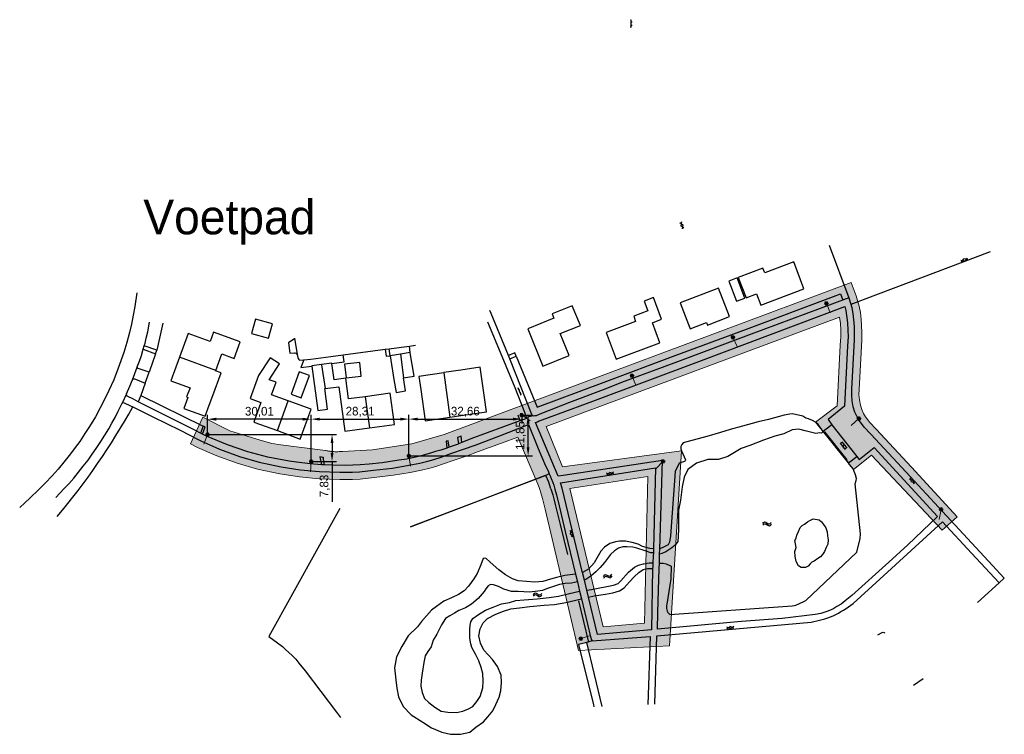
# Model space of a CAD drawing. Extents: x 238870 to 239559, y 526978 to 527533.
# Tile 1 of 6: x 238955 to 239240, y 526978 to 527185. Entities that reach past the tile are written whole.
import ezdxf

# ---------------------------------------------------------------- set-up
doc = ezdxf.new("R2010")
doc.units = 0
doc.header["$PDMODE"] = 32
doc.header["$PDSIZE"] = 1
for name, color, linetype, lineweight in [('0 NLI kader - tekst', 7, 'Continuous', 20), ('Level 4', 7, 'Continuous', 0), ('Maatvoering', 7, 'Continuous', 0)]:
    doc.layers.add(name, color=color, linetype=linetype, lineweight=lineweight)
for name, color, linetype in [('1A', 12, 'Continuous'), ('1B', 4, 'Continuous'), ('2', 5, 'Continuous'), ('4', 2, 'Continuous'), ('6', 9, 'Continuous'), ('7', 254, 'Continuous'), ('8', 6, 'Continuous')]:
    doc.layers.add(name, color=color, linetype=linetype)
doc.dimstyles.new('ISO-25', dxfattribs={"dimtxt": 2.5, "dimasz": 2.5, "dimexe": 1.25, "dimexo": 0.625, "dimtad": 1, "dimtxsty": 'Standard', "dimcen": 2.5, "dimadec": 0, "dimazin": 0, "dimtfac": 1, "dimtmove": 0, "dimatfit": 3, "dimfxl": 1, "dimarcsym": 0})

# ---------------------------------------------------------------- blocks, each defined once
blk = doc.blocks.new('OV6')
at = {"color": 0}
for p, q in [((0, 0), (2.25, 0)), ((0.125, 0), (0.125, 0.25)), ((0.625, 0), (0.625, -0.25)), ((1.125, 0), (1.125, 0.25)), ((1.625, 0), (1.625, -0.25)), ((2.125, 0), (2.125, 0.25))]:
    blk.add_line(p, q, dxfattribs=at)
blk = doc.blocks.new('S05')
at = {"color": 0}
for p, q in [((0.08, 0.3), (0.38, 0.59)), ((0.11, -0.19), (0.41, 0.09)), ((0.38, 0.59), (0.68, 0.71)), ((0.41, 0.09), (0.71, 0.21)), ((0.68, 0.71), (1.01, 0.62)), ((0.71, 0.21), (1.02, 0.12)), ((1.01, 0.62), (1.33, 0.37)), ((1.02, 0.12), (1.36, -0.12)), ((1.33, 0.37), (1.66, 0.13)), ((1.66, 0.13), (1.97, 0.04)), ((1.97, 0.04), (2.28, 0.16)), ((2.28, 0.16), (2.58, 0.44)), ((1.36, -0.12), (1.68, -0.37)), ((1.68, -0.37), (2, -0.46)), ((2, -0.46), (2.31, -0.33)), ((2.31, -0.33), (2.61, -0.05))]:
    blk.add_line(p, q, dxfattribs=at)
blk = doc.blocks.new('GV2')
at = {"color": 0}
for p, q in [((0, 1), (0.6, 2)), ((0.6, 0), (0, 1)), ((0.1, 2), (0.7, 1)), ((0.1, 0), (0.7, 1))]:
    blk.add_line(p, q, dxfattribs=at)
blk = doc.blocks.new('OV2')
at = {"color": 0}
for p, q in [((0, 1.5), (0.15, 1.5)), ((0, 0.5), (0.15, 0.5)), ((0.15, -0.15), (0.15, 2.15)), ((0.15, 2), (0.75, 2)), ((0.15, 1), (0.75, 1)), ((0.15, 0), (0.75, 0)), ((0.75, -0.15), (0.75, 2.15)), ((0.9, 1.5), (0.75, 1.5)), ((0.9, 0.5), (0.75, 0.5))]:
    blk.add_line(p, q, dxfattribs=at)
blk = doc.blocks.new('Q21_62')
at = {"layer": 'Level 4', "color": 1, "linetype": 'Continuous', "lineweight": 53, "ltscale": 2}
for p, q in [((-0.433, 0.251), (-0.216, 0.125)), ((0, 0.251), (0, 0.501)), ((0.217, 0.125), (0.433, 0.251)), ((-0.433, -0.249), (-0.216, -0.125)), ((0, -0.249), (0, -0.499)), ((0.217, -0.125), (0.433, -0.249))]:
    blk.add_line(p, q, dxfattribs=at)
blk.add_circle((0.000167, 0.0005), 0.25, dxfattribs=at)
blk = doc.blocks.new('*D36')
at = {"layer": 'Defpoints', "color": 0, "transparency": 16777216}
for p in [(239009.19, 527065.29), (239039.2, 527057.46), (239045.24, 527057.46)]:
    blk.add_point(p, dxfattribs=at)
at = {"layer": 'Maatvoering', "color": 0, "lineweight": -2, "transparency": 16777216}
for p, q in [((239009.81, 527065.29), (239046.49, 527065.29)), ((239045.24, 527062.79), (239045.24, 527059.96)), ((239039.83, 527057.46), (239046.49, 527057.46)), ((239045.24, 527057.46), (239045.24, 527045.79))]:
    blk.add_line(p, q, dxfattribs=at)
at = {"layer": 'Maatvoering', "color": 0, "transparency": 16777216}
for points in [[(239044.82, 527062.79), (239045.66, 527062.79), (239045.24, 527065.29)], [(239044.82, 527059.96), (239045.66, 527059.96), (239045.24, 527057.46)]]:
    blk.add_solid(points, dxfattribs=at)
at = {"layer": 'Maatvoering', "color": 0, "transparency": 16777216, "insert": (239043.16, 527050.38), "char_height": 2.5, "attachment_point": 5, "rotation": 90}
blk.add_mtext('7,83', dxfattribs=at)
blk = doc.blocks.new('*D37')
at = {"layer": 'Defpoints', "color": 0, "transparency": 16777216}
for p in [(239009.19, 527069.72), (239009.19, 527065.29), (239039.2, 527057.46)]:
    blk.add_point(p, dxfattribs=at)
at = {"layer": 'Maatvoering', "color": 0, "lineweight": -2, "transparency": 16777216}
for p, q in [((239009.19, 527065.91), (239009.19, 527070.97)), ((239039.2, 527058.08), (239039.2, 527070.97)), ((239036.7, 527069.72), (239011.69, 527069.72))]:
    blk.add_line(p, q, dxfattribs=at)
at = {"layer": 'Maatvoering', "color": 0, "transparency": 16777216}
for points in [[(239011.69, 527070.14), (239011.69, 527069.3), (239009.19, 527069.72)], [(239036.7, 527070.14), (239036.7, 527069.3), (239039.2, 527069.72)]]:
    blk.add_solid(points, dxfattribs=at)
at = {"layer": 'Maatvoering', "color": 0, "transparency": 16777216, "insert": (239024.2, 527071.8), "char_height": 2.5, "attachment_point": 5}
blk.add_mtext('30,01', dxfattribs=at)
blk = doc.blocks.new('*D38')
at = {"layer": 'Defpoints', "color": 0, "transparency": 16777216}
for p in [(239067.51, 527069.74), (239039.2, 527057.46), (239067.51, 527059.08)]:
    blk.add_point(p, dxfattribs=at)
at = {"layer": 'Maatvoering', "color": 0, "lineweight": -2, "transparency": 16777216}
for p, q in [((239039.2, 527058.08), (239039.2, 527070.99)), ((239067.51, 527059.7), (239067.51, 527070.99)), ((239041.7, 527069.74), (239065.01, 527069.74))]:
    blk.add_line(p, q, dxfattribs=at)
at = {"layer": 'Maatvoering', "color": 0, "transparency": 16777216}
for points in [[(239041.7, 527070.16), (239041.7, 527069.32), (239039.2, 527069.74)], [(239065.01, 527070.16), (239065.01, 527069.32), (239067.51, 527069.74)]]:
    blk.add_solid(points, dxfattribs=at)
at = {"layer": 'Maatvoering', "color": 0, "transparency": 16777216, "insert": (239053.36, 527071.82), "char_height": 2.5, "attachment_point": 5}
blk.add_mtext('28,31', dxfattribs=at)
blk = doc.blocks.new('*D39')
at = {"layer": 'Defpoints', "color": 0, "transparency": 16777216}
for p in [(239100.17, 527070.93), (239100.17, 527069.74), (239067.51, 527059.08)]:
    blk.add_point(p, dxfattribs=at)
at = {"layer": 'Maatvoering', "color": 0, "lineweight": -2, "transparency": 16777216}
for p, q in [((239067.51, 527059.7), (239067.51, 527070.99)), ((239070.01, 527069.74), (239097.67, 527069.74)), ((239100.17, 527070.31), (239100.17, 527068.49))]:
    blk.add_line(p, q, dxfattribs=at)
at = {"layer": 'Maatvoering', "color": 0, "transparency": 16777216}
for points in [[(239070.01, 527070.15), (239070.01, 527069.32), (239067.51, 527069.74)], [(239097.67, 527070.15), (239097.67, 527069.32), (239100.17, 527069.74)]]:
    blk.add_solid(points, dxfattribs=at)
at = {"layer": 'Maatvoering', "color": 0, "transparency": 16777216, "insert": (239083.84, 527071.82), "char_height": 2.5, "attachment_point": 5}
blk.add_mtext('32,66', dxfattribs=at)
blk = doc.blocks.new('*D40')
at = {"layer": 'Defpoints', "color": 0, "transparency": 16777216}
for p in [(239100.17, 527070.93), (239102.02, 527070.93), (239067.51, 527059.08)]:
    blk.add_point(p, dxfattribs=at)
at = {"layer": 'Maatvoering', "color": 0, "lineweight": -2, "transparency": 16777216}
for p, q in [((239100.8, 527070.93), (239103.27, 527070.93)), ((239102.02, 527061.58), (239102.02, 527068.43)), ((239068.13, 527059.08), (239103.27, 527059.08))]:
    blk.add_line(p, q, dxfattribs=at)
at = {"layer": 'Maatvoering', "color": 0, "transparency": 16777216}
for points in [[(239101.61, 527068.43), (239102.44, 527068.43), (239102.02, 527070.93)], [(239101.61, 527061.58), (239102.44, 527061.58), (239102.02, 527059.08)]]:
    blk.add_solid(points, dxfattribs=at)
at = {"layer": 'Maatvoering', "color": 0, "transparency": 16777216, "insert": (239099.94, 527065), "char_height": 2.5, "attachment_point": 5, "rotation": 90}
blk.add_mtext('11,85', dxfattribs=at)

msp = doc.modelspace()

# ---------------------------------------------------------------- hatches: boundary and pattern name
at = {"layer": 'Maatvoering'}
h = msp.add_hatch(dxfattribs=at)
h.set_pattern_fill('DOTS', color=256)
h.paths.add_polyline_path([(239192.198, 527099.265), (239192.472, 527097.402), (239192.565, 527095.469), (239192.584, 527093.604), (239192.432, 527091.116), (239191.564, 527073.579), (239185.264, 527068.86), (239185.988, 527068.16), (239187.512, 527066.163), (239187.463, 527066.122), (239196.065, 527055.415), (239196.141, 527055.325), (239196.146, 527055.315), (239196.282, 527055.145), (239201.461, 527059.265), (239221.961, 527037.529), (239226.324, 527041.394), (239213.03, 527055.819), (239202.8, 527066.827), (239200.991, 527068.802), (239199.729, 527070.415), (239199.156, 527071.333), (239198.657, 527072.523), (239198.255, 527073.795), (239197.995, 527075.323), (239197.85, 527076.867), (239197.862, 527078.342), (239198.629, 527092.598), (239198.683, 527094.874), (239198.608, 527096.819), (239198.457, 527098.688), (239198.246, 527100.658), (239197.897, 527102.473), (239196.985, 527105.431), (239195.548, 527109.314), (239077.682, 527065.331), (239068.331, 527062.569), (239056.994, 527060.803), (239048.225, 527060.395), (239047.787, 527060.351), (239047.336, 527060.319), (239046.921, 527060.304), (239046.584, 527060.299), (239046.241, 527060.302), (239046.022, 527060.308), (239045.799, 527060.317), (239045.575, 527060.33), (239045.352, 527060.347), (239045.13, 527060.367), (239044.907, 527060.391), (239044.544, 527060.435), (239044.244, 527060.481), (239043.893, 527060.541), (239043.578, 527060.603), (239043.343, 527060.654), (239029.62, 527062.434), (239028.601, 527062.564), (239027.757, 527062.671), (239024.09, 527063.777), (239023.131, 527064.066), (239015.6, 527066.336), (239007.823, 527070.345), (239004.204, 527062.547), (239006.311, 527061.511), (239011.883, 527059.057), (239017.775, 527056.956), (239023.665, 527055.269), (239030.116, 527053.881), (239035.782, 527053.011), (239041.502, 527052.46), (239047.468, 527052.28), (239051.153, 527052.294), (239053.372, 527052.389), (239057.479, 527052.827), (239063.067, 527053.485), (239067.834, 527054.308), (239071.148, 527054.953), (239073.52, 527055.541), (239075.313, 527056.023), (239077.507, 527056.761), (239080.302, 527057.773), (239084.334, 527059.15), (239087.36, 527060.219), (239094.308, 527062.794), (239099.008, 527064.545), (239104.227, 527052.368), (239107.119, 527053.471), (239107.135, 527053.434), (239104.241, 527052.334), (239104.846, 527050.924), (239105.254, 527049.908), (239105.435, 527049.37), (239105.711, 527048.357), (239106.151, 527046.722), (239106.926, 527043.662), (239116.663, 527002.757), (239117.021, 527002.774), (239116.615, 527004.404), (239118.922, 527005.011), (239119.461, 527005.169), (239119.091, 527006.717), (239117.51, 527006.227, -1.1626284), (239117.021, 527006.153, -0.8601201), (239117.51, 527006.227), (239119.091, 527006.717), (239119.465, 527005.154), (239118.922, 527005.011), (239118.908, 527005.007), (239119.417, 527002.89), (239142.993, 527004.025), (239146.485, 527060.54), (239111.999, 527055.944), (239107.261, 527067.62)])
h.paths.add_polyline_path([(239161.084, 527093.461, -1), (239161.584, 527093.461, -1)], flags=16)
h.paths.add_polyline_path([(239131.845, 527082.34, -1), (239132.345, 527082.34, -1)], flags=16)
h.paths.add_polyline_path([(239141.358, 527057.519, -1), (239140.858, 527057.519, -1)], flags=16)
h.paths.add_polyline_path([(239136.727, 527053.127), (239135.709, 527010.67), (239123.716, 527009.607), (239120.207, 527024.237), (239120.195, 527024.229), (239120.206, 527024.239), (239114.123, 527049.595)], flags=16)
h.paths.add_polyline_path([(239125.831, 527053.605), (239125.202, 527053.864), (239125.726, 527054.297), (239126.355, 527054.039)], flags=16)
h.paths.add_polyline_path([(239188.163, 527103.29, -1), (239188.663, 527103.29, -1)], flags=16)
h.paths.add_polyline_path([(239099.92, 527070.934, -1), (239100.42, 527070.934, -1)], flags=16)
h.paths.add_polyline_path([(239192.487, 527062.644), (239192.96, 527063.013), (239194.192, 527061.438), (239193.719, 527061.068)], flags=16)
h.paths.add_polyline_path([(239197.578, 527069.92, -1), (239198.078, 527069.92, -1)], flags=16)
h.paths.add_polyline_path([(239114.423, 527037.13), (239114.901, 527036.646), (239114.699, 527035.996), (239114.221, 527036.481)], flags=16)
h.paths.add_polyline_path([(239213.466, 527052.089), (239213.603, 527051.423), (239212.95, 527051.615), (239212.813, 527052.282)], flags=16)
h.paths.add_polyline_path([(239221.89, 527043.57, -1), (239221.39, 527043.57, -1)], flags=16)
h.paths.add_polyline_path([(239067.759, 527059.078, -1), (239067.259, 527059.078, -1)], flags=16)
h.paths.add_polyline_path([(239039.453, 527057.46, -1), (239038.953, 527057.46, -1)], flags=16)
h.paths.add_polyline_path([(239009.439, 527065.286, -1), (239008.939, 527065.286, -1)], flags=16)
h.paths.add_polyline_path([(239045.241, 527045.793), (239045.241, 527054.96), (239041.075, 527054.96), (239041.075, 527045.793)], flags=25)
h.paths.add_polyline_path([(239102.023, 527060.005), (239102.023, 527070.005), (239097.857, 527070.005), (239097.857, 527060.005)], flags=24)

# ---------------------------------------------------------------- linework, layer by layer
at = {"layer": '1A'}
for points in [[(239170.539, 527112.095), (239170.007, 527113.495), (239162.867, 527110.785), (239165.129, 527104.827), (239168.207, 527105.995), (239169.431, 527102.769), (239181.903, 527107.503), (239178.949, 527115.287), (239170.539, 527112.095)], [(239146.031, 527103.384), (239148.943, 527095.882), (239153.655, 527097.711), (239153.941, 527096.977), (239160.381, 527099.477), (239157.183, 527107.714), (239146.031, 527103.384)], [(239140.19, 527091.874), (239138.018, 527097.648), (239140.676, 527098.648), (239138.316, 527104.923), (239135.658, 527103.923), (239136.733, 527101.065), (239132.622, 527099.519)], [(239108.969, 527100.197), (239109.46, 527098.991), (239101.895, 527095.913), (239106.293, 527085.105), (239113.905, 527088.203), (239111.345, 527094.494), (239117.154, 527096.858), (239114.826, 527102.58), (239108.969, 527100.197)], [(239132.622, 527099.519), (239133.17, 527098.062)], [(239133.17, 527098.062), (239124.653, 527094.858), (239127.563, 527087.124), (239140.19, 527091.874)], [(239013.291, 527088.617), (239016.888, 527087.296), (239018.66, 527092.125), (239010.94, 527094.959), (239009.928, 527092.201), (239003.567, 527094.537), (239001.036, 527087.642)], [(239011.537, 527083.839), (239013.291, 527088.617)], [(239001.036, 527087.642), (238998.551, 527080.875), (239004.102, 527078.837), (239003.116, 527076.149)], [(239032.531, 527075.03), (239027.746, 527076.782), (239029.074, 527080.409), (239027.033, 527081.156), (239030.03, 527085.725), (239027.304, 527087.513), (239023.914, 527082.343), (239021.49, 527075.724), (239024.659, 527074.563), (239022.586, 527068.902)], [(239045.191, 527085.86), (239045.181, 527085.936), (239042.214, 527085.533)], [(239042.214, 527085.533), (239042.225, 527085.46)], [(239042.225, 527085.46), (239043.238, 527078.603)], [(239054.864, 527076.229), (239050.008, 527075.568), (239049.188, 527081.601), (239045.833, 527081.145), (239045.191, 527085.86)], [(239009.685, 527073.737), (239010.729, 527076.583), (239013.14, 527083.15), (239011.504, 527083.751), (239011.537, 527083.839)], [(239077.638, 527083.138), (239070.367, 527082.08), (239070.911, 527078.351)], [(239082.545, 527083.968), (239077.623, 527083.25)], [(239077.623, 527083.25), (239077.638, 527083.138)], [(239089.41, 527076.023), (239088.134, 527084.782), (239082.545, 527083.968)], [(239043.238, 527078.603), (239047.161, 527079.136)], [(239047.161, 527079.136), (239048.917, 527066.228), (239056.07, 527067.2)], [(239056.07, 527067.2), (239063.321, 527068.186), (239062.093, 527077.212), (239054.864, 527076.229)], [(239070.911, 527078.351), (239072.234, 527069.274), (239079.367, 527070.313)], [(239003.116, 527076.149), (239003.497, 527076.009), (239002.326, 527072.822), (239008.515, 527070.55), (239009.685, 527073.737)], [(239036.032, 527063.978), (239039.187, 527072.593), (239032.531, 527075.03)], [(239086.622, 527071.37), (239090.016, 527071.864), (239089.41, 527076.023)], [(239079.367, 527070.313), (239086.622, 527071.37)], [(239022.586, 527068.902), (239029.413, 527066.402)], [(239029.413, 527066.402), (239036.032, 527063.978)]]:
    msp.add_lwpolyline(points, dxfattribs=at)
at = {"layer": '1B'}
for points in [[(239162.353, 527103.885), (239164.816, 527104.82), (239162.592, 527110.68), (239160.129, 527109.746), (239162.353, 527103.885)], [(239026.826, 527093.203), (239027.962, 527097.333), (239023.069, 527098.679), (239021.933, 527094.549), (239026.826, 527093.203)], [(239063.891, 527088.38), (239062.064, 527088.086)], [(239062.064, 527088.086), (239063.166, 527081.24)], [(239065.024, 527088.562), (239063.891, 527088.38)], [(239067.885, 527089.023), (239065.024, 527088.562)], [(239068.987, 527082.177), (239067.901, 527088.921), (239067.885, 527089.023)], [(239042.214, 527085.533), (239039.338, 527085.142), (239039.348, 527085.072)], [(239039.348, 527085.072), (239041.09, 527072.257), (239043.92, 527072.641), (239043.112, 527078.586), (239043.238, 527078.603)], [(239049.303, 527081.665), (239053.709, 527082.18), (239053.246, 527086.14), (239048.84, 527085.625), (239049.303, 527081.665)], [(239036.317, 527075.919), (239038.668, 527082.395), (239035.706, 527083.47), (239033.355, 527076.994), (239036.317, 527075.919)], [(239065.948, 527081.688), (239068.987, 527082.177)], [(239063.166, 527081.24), (239063.771, 527077.482), (239066.553, 527077.93), (239065.948, 527081.688)]]:
    msp.add_lwpolyline(points, dxfattribs=at)
at = {"layer": '2'}
for points in [[(239183.249, 527069.789), (239182.477, 527069.994), (239181.575, 527070.63), (239178.623, 527071.223), (239177.813, 527071.207), (239176.226, 527070.871), (239171.669, 527069.644), (239168.615, 527068.955), (239164.125, 527067.728), (239160.496, 527066.685), (239157.711, 527065.827), (239153.795, 527064.734), (239146.926, 527062.834)], [(239185.988, 527068.16), (239185.264, 527068.86), (239184.338, 527069.346), (239183.249, 527069.789)], [(239187.512, 527066.163), (239185.988, 527068.16)], [(239187.512, 527066.163), (239186.957, 527065.7), (239186.489, 527065.772), (239185.324, 527065.611), (239182.268, 527066.356), (239180.405, 527066.803), (239178.467, 527066.654), (239176.082, 527065.462), (239173.473, 527064.791), (239170.194, 527063.673), (239166.244, 527062.108), (239163.71, 527061.213), (239159.899, 527058.88), (239157.15, 527058.014), (239154.096, 527058.014), (239150.787, 527056.996), (239148.234, 527055.14), (239147.201, 527052.922), (239146.666, 527050.168), (239146.13, 527046.228), (239145.557, 527043.36), (239145.532, 527040.547), (239145.589, 527037.961), (239145.474, 527035.691), (239145.388, 527034.254), (239144.583, 527033.22), (239143.625, 527032.481), (239143.05, 527032.038), (239141.9, 527031.33), (239140.78, 527030.799), (239140.111, 527030.648)], [(239146.485, 527060.54), (239147.567, 527057.956)], [(239147.327, 527057.421), (239145.747, 527056.941), (239144.589, 527054.612), (239143.275, 527035.907)], [(239196.781, 527051.038), (239197.055, 527051.969), (239197.082, 527052.586), (239196.86, 527053.582), (239196.49, 527054.583), (239196.141, 527055.325), (239195.667, 527055.888), (239195.126, 527056.597), (239194.782, 527057.03)], [(239197.183, 527031.15), (239198.168, 527035.122), (239198.279, 527036.487), (239196.781, 527051.038)], [(239181.352, 527038.901), (239182.042, 527039.309), (239182.921, 527040), (239183.612, 527040.376), (239184.554, 527040.816), (239185.181, 527040.784), (239186.28, 527040.533), (239186.971, 527039.968), (239187.598, 527039.183), (239188.226, 527038.21), (239188.634, 527037.112), (239188.728, 527035.919), (239188.885, 527034.789), (239188.823, 527033.47), (239188.383, 527032.56), (239187.85, 527031.43), (239187.316, 527030.488), (239186.719, 527029.86), (239185.966, 527029.327), (239184.899, 527028.636), (239184.24, 527028.26), (239183.675, 527027.789), (239183.11, 527027.129), (239182.356, 527026.721), (239181.101, 527026.721), (239180.316, 527027.286), (239179.657, 527028.479), (239179.374, 527029.955), (239179.28, 527031.43), (239179.657, 527032.591), (239179.5, 527033.659), (239179.311, 527034.569), (239179.688, 527035.228), (239179.876, 527036.17), (239180.316, 527037.174), (239180.818, 527038.304), (239181.352, 527038.901)], [(239138.326, 527032.206), (239137.25, 527032.232), (239135.148, 527032.881), (239133.878, 527033.502), (239132.186, 527034.038), (239130.183, 527034.404), (239128.49, 527034.404), (239127.334, 527034.207), (239125.674, 527033.7), (239124.19, 527032.598), (239123.13, 527031.453), (239121.16, 527028.069), (239119.481, 527026.227), (239117.796, 527025.284)], [(239143.275, 527035.907), (239143.003, 527034.136), (239142.566, 527033.342), (239141.272, 527032.629), (239140.156, 527032.152)], [(239138.297, 527030.996), (239137.574, 527031.013), (239135.896, 527031.624), (239133.541, 527032.393), (239132.371, 527032.622), (239130.606, 527032.759), (239129.459, 527032.714), (239128.198, 527032.37), (239127.074, 527031.59), (239125.836, 527030.512), (239125.056, 527029.366), (239124.162, 527028.173), (239122.901, 527026.797), (239121.662, 527025.49), (239120.195, 527024.229), (239118.727, 527023.243), (239118.321, 527023.095)], [(239143.07, 527013.132), (239178.51, 527015.671), (239179.129, 527015.761), (239179.568, 527015.844), (239181.846, 527016.868), (239182.075, 527016.976), (239182.432, 527017.192), (239197.183, 527031.15)], [(239089.008, 527029.354), (239088.292, 527027.512), (239087.269, 527025.005), (239086.297, 527023.521), (239084.711, 527021.373), (239083.534, 527020.042), (239081.897, 527018.968), (239079.799, 527017.996), (239077.599, 527016.973), (239075.45, 527015.438), (239074.069, 527014.414), (239071.152, 527011.14), (239069.975, 527009.554), (239067.315, 527006.996), (239065.422, 527003.824), (239063.887, 527000.907), (239063.324, 526997.735), (239063.734, 526994.205), (239063.989, 526991.8), (239064.522, 526989.31), (239065.84, 526986.508), (239068.148, 526984.036), (239071.526, 526981.976), (239073.998, 526980.328), (239077.047, 526979.092), (239079.519, 526978.433), (239082.485, 526978.515), (239085.122, 526979.092), (239086.852, 526980.493), (239089.077, 526982.059), (239090.395, 526983.459), (239091.796, 526985.19), (239092.703, 526987.085), (239093.609, 526989.227), (239094.103, 526991.04), (239094.351, 526993.43), (239094.186, 526995.572), (239093.197, 526998.044), (239091.714, 527000.104), (239089.175, 527002.828), (239088.256, 527004.828), (239087.77, 527006.99), (239088.148, 527008.991), (239089.013, 527010.775), (239090.256, 527012.018), (239092.635, 527013.262), (239094.852, 527014.127), (239097.014, 527014.829), (239099.555, 527015.1), (239102.528, 527015.424), (239106.691, 527015.802), (239109.665, 527016.019), (239112.962, 527016.613), (239117.457, 527017.691)], [(239115.755, 527024.794), (239112.64, 527024.479), (239110.642, 527023.961), (239108.497, 527023.406), (239106.24, 527022.703), (239103.984, 527022.555), (239101.542, 527022.666), (239099.175, 527022.888), (239097.473, 527023.48), (239095.513, 527024.59), (239093.515, 527026.106), (239091.074, 527028.326), (239089.742, 527029.436), (239089.008, 527029.354)], [(239119.017, 527020.195), (239120.393, 527020.407), (239126.766, 527021.658), (239128.127, 527022.148), (239128.835, 527022.856), (239131.121, 527025.415), (239132.809, 527026.885), (239134.007, 527027.43), (239135.423, 527027.865), (239137.056, 527028.137), (239138.166, 527028.076)], [(239140.034, 527028.021), (239141.127, 527027.985), (239142.001, 527027.783), (239143.42, 527027.094)], [(239119.5, 527018.18), (239121.162, 527018.579), (239124.478, 527019.046), (239126.532, 527019.371), (239128.478, 527019.965), (239129.884, 527020.884), (239131.372, 527022.601), (239132.724, 527024.03), (239134.076, 527025.305), (239135.39, 527026.193), (239136.626, 527026.464), (239138.094, 527026.436)], [(239143.42, 527027.094), (239143.327, 527023.502), (239142.237, 527016.161)], [(239116.282, 527022.597), (239114.627, 527022.2), (239112.746, 527022.139), (239111.151, 527021.793), (239109.105, 527021.168), (239107.302, 527020.544), (239106.158, 527020.059), (239104.805, 527019.92), (239102.378, 527019.643), (239099.153, 527019.782), (239097.246, 527019.782), (239094.958, 527020.475), (239093.467, 527021.272), (239091.976, 527021.758), (239091.144, 527021.793), (239090.45, 527021.481), (239089.826, 527020.579), (239089.341, 527019.782), (239088.682, 527019.088), (239087.538, 527017.805), (239085.665, 527016.175), (239083.88, 527015.052), (239081.988, 527014.308), (239080.704, 527013.497), (239079.353, 527012.754), (239078.137, 527011.943), (239076.921, 527010.187), (239075.569, 527007.416), (239074.556, 527005.659), (239073.948, 527003.767), (239073.002, 527002.416), (239072.191, 527001.132), (239071.785, 526999.24), (239071.312, 526996.132), (239071.042, 526994.105), (239070.974, 526992.348), (239071.312, 526990.524), (239072.056, 526988.767), (239073.222, 526987.62), (239075.04, 526986.29), (239076.813, 526985.181), (239078.808, 526984.827), (239081.291, 526984.782), (239083.109, 526985.181), (239084.793, 526985.846), (239085.99, 526986.511), (239087.187, 526987.93), (239088.118, 526989.393), (239088.872, 526991.92), (239089.049, 526993.87), (239088.872, 526996.087), (239088.428, 526997.816), (239087.763, 526999.678), (239086.788, 527001.629), (239085.769, 527003.624), (239085.414, 527004.687), (239085.104, 527006.239), (239085.104, 527008.766), (239085.237, 527010.007), (239085.414, 527011.027), (239086.035, 527011.958), (239087.63, 527013.155), (239089.67, 527014.352), (239091.931, 527015.239), (239094.28, 527016.214), (239096.63, 527016.657), (239098.448, 527017.189), (239100.886, 527017.367), (239104.61, 527017.633), (239108.156, 527018.031), (239110.861, 527018.475), (239114.053, 527019.184), (239116.934, 527019.875)]]:
    msp.add_lwpolyline(points, dxfattribs=at)
for points in [[(239146.926, 527062.834, 0.3604263), (239146.485, 527060.54)], [(239147.567, 527057.956, -0.3580901), (239147.327, 527057.421)], [(239142.237, 527016.161, 0.3046508), (239143.07, 527013.132)]]:
    msp.add_lwpolyline(points, format="xyb", dxfattribs=at)
at = {"layer": '4'}
for points in [[(239098.585, 527087.974), (239104.625, 527073.168), (239124.027, 527080.417), (239144.622, 527088.138), (239165.227, 527095.806), (239190.509, 527105.246), (239192.49, 527106.007)], [(238996.248, 527097.526), (238994.468, 527089.667)], [(238994.122, 527088.688), (238992.237, 527083.357)], [(239065.024, 527088.562), (239065.948, 527081.688)], [(239011.537, 527083.839), (239001.036, 527087.642)], [(239077.638, 527083.138), (239079.367, 527070.313)], [(238991.099, 527080.137), (238989.826, 527076.537)], [(238989.826, 527076.537), (239007.906, 527067.74)], [(239029.413, 527066.402), (239032.531, 527075.03)], [(239054.864, 527076.229), (239056.07, 527067.2)], [(239099.003, 527070.998), (239099.65, 527069.245)], [(239187.898, 527066.09), (239194.366, 527057.922)], [(239042.651, 527058.659), (239042.901, 527058.601)], [(239108.635, 527049.524), (239108.215, 527050.844), (239107.985, 527051.504), (239107.135, 527053.434), (239067.915, 527038.524)], [(239108.635, 527049.524), (239109.155, 527047.834), (239109.495, 527046.644), (239109.885, 527044.964), (239111.305, 527039.224)], [(239047.475, 527043.854), (239026.935, 527006.764), (239029.485, 527004.914), (239030.875, 527003.844), (239031.775, 527003.014), (239032.765, 527002.174), (239033.655, 527001.284), (239034.745, 527000.184), (239035.645, 526999.074), (239037.485, 526996.834), (239046.565, 526984.864), (239047.728, 526983.298)], [(239111.305, 527039.224), (239113.383, 527030.55)], [(239116.61, 527017.073), (239119.465, 527005.154)], [(239119.465, 527005.154), (239116.615, 527004.404), (239120.955, 526986.974), (239121.1, 526986.421)], [(239216.419, 526994.513), (239213.665, 526992.602)]]:
    msp.add_lwpolyline(points, dxfattribs=at)
at = {"layer": '7'}
for points in [[(238989.826, 527076.537), (238989.07, 527074.763)], [(239067.915, 527038.524), (239108.156, 527053.866)], [(239203.268, 527007.214), (239204.561, 527007.884), (239204.892, 527008.012), (239205.147, 527007.973), (239205.351, 527007.744)], [(239120.605, 527005.504), (239118.908, 527005.007), (239123.352, 526986.517)]]:
    msp.add_lwpolyline(points, dxfattribs=at)
msp.add_lwpolyline([(238965.625, 527041.524, 0.0475287), (238987.57, 527073.273)], format="xyb", dxfattribs=at)
at = {"layer": '8'}
for points in [[(239194.978, 527104.812), (239189.328, 527120.067)], [(239195.575, 527103.027), (239235.959, 527118.265)], [(238988.705, 527106.284), (238988.125, 527102.354), (238987.655, 527099.814), (238987.175, 527097.294), (238986.585, 527094.814), (238985.765, 527091.894), (238984.905, 527089.034), (238983.315, 527084.484), (238982.015, 527081.114), (238980.615, 527078.004), (238979.445, 527075.664), (238978.085, 527073.014), (238976.715, 527070.444), (238974.965, 527067.564), (238973.675, 527065.544), (238972.185, 527063.284), (238970.885, 527061.534), (238969.455, 527059.644), (238967.905, 527057.704), (238965.955, 527055.274), (238964.155, 527053.284), (238962.125, 527051.154), (238960.315, 527049.304), (238957.705, 527046.844), (238954.775, 527044.174)], [(239194.957, 527104.869), (239165.887, 527094.035), (239145.284, 527086.357), (239129.042, 527080.304)], [(239192.49, 527106.007), (239193.125, 527104.186)], [(239104.695, 527068.954), (239105.065, 527069.124), (239110.845, 527071.294), (239120.776, 527074.975), (239151.451, 527086.425), (239193.766, 527102.346)], [(239193.766, 527102.346), (239194.036, 527101.195), (239194.565, 527097.606), (239194.664, 527095.53), (239194.685, 527093.551), (239194.529, 527091), (239193.661, 527073.475)], [(239221.999, 527042.988), (239211.489, 527054.393), (239201.257, 527065.403), (239199.387, 527067.444), (239198.006, 527069.209), (239197.285, 527070.365), (239196.683, 527071.799), (239196.209, 527073.301), (239195.912, 527075.048), (239195.749, 527076.777), (239195.762, 527078.407), (239196.53, 527092.679), (239196.582, 527094.858), (239196.511, 527096.694), (239196.366, 527098.492), (239196.167, 527100.347), (239195.856, 527101.964), (239194.978, 527104.812)], [(239096.326, 527088.145), (239091.275, 527100.329), (239090.925, 527101.174)], [(238991.085, 527091.774), (238991.445, 527093.224), (238991.855, 527095.054), (238992.375, 527097.844)], [(239090.225, 527097.964), (239092.955, 527091.404), (239098.155, 527078.934)], [(238990.564, 527089.971), (238990.851, 527090.965)], [(238990.851, 527090.965), (238991.085, 527091.774)], [(238994.468, 527089.667), (238990.851, 527090.965)], [(239034.125, 527092.904), (239032.617, 527091.819)], [(239032.617, 527091.819), (239033.025, 527088.874), (239034.375, 527088.964)], [(239034.356, 527093.158), (239034.335, 527093.084), (239034.125, 527092.904)], [(239034.356, 527093.158), (239035.155, 527088.454)], [(239061.793, 527090.131), (239065.365, 527090.604)], [(239065.365, 527090.604), (239067.638, 527090.903)], [(239067.638, 527090.903), (239069.395, 527091.134)], [(239067.885, 527089.023), (239067.638, 527090.903)], [(238988.815, 527084.915), (238989.455, 527086.524), (238990.045, 527088.174)], [(238990.045, 527088.174), (238990.564, 527089.971)], [(238990.564, 527089.971), (238994.122, 527088.688)], [(238994.122, 527088.688), (238994.468, 527089.667)], [(239034.375, 527088.964), (239034.504, 527088.944), (239034.766, 527088.846), (239034.989, 527088.678), (239035.155, 527088.454)], [(239035.155, 527088.454), (239035.325, 527087.564), (239035.433, 527087.261), (239035.613, 527086.994), (239035.793, 527086.823), (239037.103, 527086.944)], [(239037.103, 527086.944), (239039.097, 527087.127), (239044.921, 527087.898), (239048.477, 527088.369)], [(239048.477, 527088.369), (239060.599, 527089.973)], [(239048.747, 527086.329), (239048.477, 527088.369)], [(239060.599, 527089.973), (239061.793, 527090.131)], [(239060.599, 527089.973), (239060.869, 527087.928)], [(239060.869, 527087.928), (239062.064, 527088.086)], [(239062.064, 527088.086), (239061.793, 527090.131)], [(239098.585, 527087.974), (239098.165, 527088.895), (239096.326, 527088.145)], [(239096.718, 527087.164), (239096.326, 527088.145)], [(239096.718, 527087.164), (239098.585, 527087.974)], [(238987.475, 527081.134), (238988.755, 527084.764), (238988.815, 527084.915)], [(238989.105, 527084.414), (238988.965, 527084.484), (238988.895, 527084.624), (238988.815, 527084.915)], [(239037.103, 527086.944), (239036.179, 527084.645), (239039.348, 527085.072)], [(239045.191, 527085.86), (239048.747, 527086.329)], [(239103.515, 527070.664), (239103.305, 527070.754), (239103.135, 527071.084), (239096.718, 527087.164)], [(238992.237, 527083.357), (238989.105, 527084.414)], [(238991.099, 527080.137), (238992.237, 527083.357)], [(238985.695, 527077.06), (238986.715, 527079.274), (238987.475, 527081.134)], [(238987.475, 527081.134), (238987.575, 527081.384), (238987.775, 527081.444), (238987.985, 527081.404), (238988.315, 527081.344)], [(238988.315, 527081.344), (238991.099, 527080.137)], [(239129.042, 527080.304), (239124.502, 527078.555), (239114.015, 527074.514)], [(238985.695, 527077.06), (238984.438, 527074.369)], [(238985.925, 527076.384), (238985.775, 527076.514), (238985.695, 527077.06)], [(238989.07, 527074.763), (238987.694, 527075.472), (238985.925, 527076.384)], [(239098.155, 527078.934), (239100.961, 527071.738), (239101.395, 527070.624)], [(238983.315, 527072.054), (238984.438, 527074.369)], [(238984.438, 527074.369), (238984.635, 527074.504)], [(238984.635, 527074.504), (238984.845, 527074.574), (238985.075, 527074.504)], [(238985.075, 527074.504), (238986.836, 527073.635), (238987.57, 527073.273)], [(238992.345, 527073.074), (238989.07, 527074.763)], [(239114.015, 527074.514), (239105.407, 527071.149), (239104.345, 527070.734)], [(238965.275, 527047.054), (238967.565, 527049.514), (238969.005, 527051.014), (238970.425, 527052.604), (238971.815, 527054.334), (238973.205, 527056.084), (238974.565, 527057.834), (238975.775, 527059.584), (238976.905, 527061.274), (238978.295, 527063.304), (238979.395, 527065.074), (238980.545, 527066.904), (238981.465, 527068.594), (238982.485, 527070.434), (238983.315, 527072.054)], [(238987.57, 527073.273), (238993.345, 527070.424)], [(239007.166, 527065.671), (239005.705, 527066.444), (238998.975, 527069.814), (238992.345, 527073.074)], [(239103.515, 527070.664), (239101.495, 527070.164)], [(239104.345, 527070.734), (239103.975, 527070.644), (239103.775, 527070.634), (239103.515, 527070.664)], [(239193.661, 527073.475), (239188.883, 527069.592)], [(238993.345, 527070.424), (239001.225, 527066.494), (239006.61, 527063.704)], [(239051.145, 527054.394), (239053.215, 527054.484), (239057.245, 527054.914), (239062.765, 527055.564), (239067.455, 527056.374), (239070.695, 527057.004), (239072.995, 527057.574), (239074.705, 527058.034), (239076.815, 527058.744), (239079.605, 527059.754), (239083.645, 527061.134), (239086.645, 527062.194), (239093.555, 527064.754), (239102.125, 527068.164)], [(239099.65, 527069.245), (239085.415, 527063.994)], [(239101.055, 527069.764), (239099.65, 527069.245)], [(239101.495, 527070.164), (239101.395, 527070.004), (239101.255, 527069.834), (239101.055, 527069.764)], [(239101.395, 527070.624), (239101.495, 527070.364), (239101.495, 527070.164)], [(239102.125, 527068.164), (239104.935, 527061.184), (239107.065, 527056.174), (239107.785, 527054.744)], [(239104.167, 527068.807), (239104.695, 527068.954)], [(239110.774, 527053.206), (239104.167, 527068.807)], [(239190.027, 527068.128), (239189.615, 527067.807), (239187.512, 527066.163)], [(239188.883, 527069.592), (239190.027, 527068.128)], [(239190.027, 527068.128), (239197.215, 527058.932)], [(239007.906, 527067.74), (239007.166, 527065.671)], [(239007.715, 527065.381), (239007.166, 527065.671)], [(239007.715, 527065.381), (239008.448, 527067.476)], [(239008.855, 527064.828), (239007.715, 527065.381)], [(239008.448, 527067.476), (239007.906, 527067.74)], [(239187.512, 527066.163), (239188.987, 527064.292)], [(239006.61, 527063.704), (239007.198, 527063.415), (239012.66, 527061.009), (239018.417, 527058.956), (239024.175, 527057.307), (239030.496, 527055.947), (239036.042, 527055.096), (239041.634, 527054.557), (239047.496, 527054.38), (239051.145, 527054.394)], [(239034.925, 527057.234), (239032.797, 527057.536), (239026.656, 527058.745), (239020.819, 527060.302), (239014.936, 527062.277), (239008.855, 527064.828)], [(239078.878, 527063.495), (239078.277, 527063.317)], [(239078.277, 527063.317), (239078.505, 527061.367)], [(239079.135, 527061.572), (239078.878, 527063.495)], [(239081.775, 527062.524), (239079.755, 527061.774), (239079.135, 527061.572)], [(239082.632, 527064.803), (239081.563, 527064.399)], [(239081.563, 527064.399), (239081.855, 527062.556)], [(239081.855, 527062.556), (239081.775, 527062.524)], [(239082.865, 527062.964), (239081.855, 527062.556)], [(239082.865, 527062.964), (239082.632, 527064.803)], [(239085.415, 527063.994), (239082.865, 527062.964)], [(239188.987, 527064.292), (239191.48, 527061.11), (239193.297, 527058.896), (239194.782, 527057.03)], [(239076.725, 527060.784), (239075.195, 527060.334), (239073.735, 527059.874), (239072.035, 527059.364), (239070.795, 527059.054), (239069.395, 527058.694), (239066.855, 527058.174), (239064.605, 527057.824), (239061.635, 527057.344), (239059.715, 527057.094), (239055.975, 527056.674), (239053.335, 527056.494), (239051.305, 527056.404), (239049.235, 527056.324), (239045.375, 527056.384), (239043.025, 527056.471)], [(239078.505, 527061.367), (239076.725, 527060.784)], [(239079.135, 527061.572), (239078.505, 527061.367)], [(239197.902, 527058.053), (239202.209, 527061.523), (239220.562, 527041.548)], [(239042.174, 527056.529), (239038.915, 527056.764), (239034.925, 527057.234)], [(239041.724, 527058.777), (239042.174, 527056.529)], [(239042.651, 527058.659), (239041.724, 527058.777)], [(239043.025, 527056.471), (239042.955, 527056.474), (239042.174, 527056.529)], [(239043.025, 527056.471), (239042.651, 527058.659)], [(239140.949, 527057.772), (239112.135, 527053.397), (239110.774, 527053.206)], [(239140.156, 527032.152), (239140.246, 527035.187), (239140.949, 527057.772)], [(239194.782, 527057.03), (239197.215, 527058.932)], [(239197.215, 527058.932), (239197.902, 527058.053)], [(239107.785, 527054.744), (239108.156, 527053.866)], [(239108.156, 527053.866), (239108.305, 527053.514)], [(239111.448, 527051.302), (239138.887, 527055.59), (239138.326, 527032.206)], [(239108.305, 527053.514), (239108.725, 527052.534), (239109.195, 527051.364), (239109.455, 527050.594), (239109.765, 527049.454), (239110.215, 527047.784), (239111.005, 527044.664), (239112.795, 527037.144)], [(239117.796, 527025.284), (239117.719, 527025.605), (239111.86, 527049.691), (239111.448, 527051.302)], [(239236.512, 527027.349), (239221.999, 527042.988)], [(239220.562, 527041.548), (239211.964, 527033.337), (239206.468, 527028.276), (239195.801, 527018.598), (239193.862, 527017.118), (239192.682, 527016.181), (239191.424, 527015.414), (239190.238, 527014.725), (239188.507, 527013.996), (239186.755, 527013.424), (239185.198, 527013.093), (239175.629, 527012.013), (239163.81, 527011.097), (239139.466, 527008.895)], [(239203.857, 527023.381), (239222.046, 527040.029)], [(239222.046, 527040.029), (239230.471, 527030.883)], [(239112.795, 527037.144), (239115.755, 527024.794)], [(239138.297, 527030.996), (239138.274, 527030.036), (239138.166, 527028.076)], [(239138.326, 527032.206), (239138.297, 527030.996)], [(239140.111, 527030.648), (239140.156, 527032.152)], [(239230.471, 527030.883), (239238.405, 527022.27)], [(239138.166, 527028.076), (239138.104, 527026.94), (239138.094, 527026.436)], [(239139.805, 527020.305), (239139.985, 527026.38), (239140.034, 527028.021)], [(239140.034, 527028.021), (239140.111, 527030.648)], [(239118.321, 527023.095), (239117.796, 527025.284)], [(239138.094, 527026.436), (239137.755, 527008.743)], [(239239.937, 527023.659), (239236.512, 527027.349)], [(239115.755, 527024.794), (239116.282, 527022.597)], [(239116.282, 527022.597), (239116.934, 527019.875)], [(239119.017, 527020.195), (239118.321, 527023.095)], [(239196.208, 527016.347), (239203.857, 527023.381)], [(239238.405, 527022.27), (239232.218, 527016.659)], [(239238.405, 527022.27), (239239.937, 527023.659)], [(239116.934, 527019.875), (239117.457, 527017.691)], [(239119.5, 527018.18), (239119.017, 527020.195)], [(239139.605, 527013.58), (239139.805, 527020.305)], [(239117.457, 527017.691), (239120.105, 527006.644)], [(239137.755, 527008.743), (239122.097, 527007.355), (239119.5, 527018.18)], [(239139.286, 527006.975), (239183.954, 527010.964)], [(239139.466, 527008.895), (239139.605, 527013.58)], [(239120.105, 527006.644), (239120.415, 527005.814), (239120.605, 527005.504)], [(239120.605, 527005.504), (239137.419, 527006.811)], [(239137.419, 527006.811), (239136.691, 526987.085)], [(239138.743, 526987.172), (239139.286, 527006.975)]]:
    msp.add_lwpolyline(points, dxfattribs=at)
for points in [[(239190.348, 527012.779, 0.0549445), (239196.208, 527016.347)], [(239183.954, 527010.964, 0.0630116), (239190.348, 527012.779)]]:
    msp.add_lwpolyline(points, format="xyb", dxfattribs=at)
at = {"layer": 'Level 4', "color": 1}
for p, q in [((239188.413, 527103.29), (239189.476, 527100.484)), ((239161.317, 527093.453), (239162.586, 527090.734)), ((239132.095, 527082.34), (239133.19, 527079.547)), ((239100.17, 527070.934), (239102.638, 527069.228)), ((239197.791, 527069.908), (239195.562, 527067.9)), ((239009.189, 527065.286), (239008.124, 527062.481)), ((239039.203, 527057.46), (239039.001, 527054.467)), ((239067.509, 527059.078), (239067.931, 527056.108)), ((239141.109, 527057.518), (239138.999, 527055.386)), ((239221.64, 527043.57), (239221.063, 527040.626)), ((239117.271, 527006.153), (239120.137, 527007.04))]:
    msp.add_line(p, q, dxfattribs=at)
at = {"layer": 'Level 4'}
for points in [[(239221.961, 527037.529), (239201.461, 527059.265), (239196.282, 527055.145), (239185.264, 527068.86), (239191.564, 527073.579), (239192.432, 527091.116), (239192.584, 527093.604), (239192.565, 527095.469), (239192.472, 527097.402), (239192.198, 527099.265), (239107.261, 527067.62), (239111.999, 527055.944), (239146.485, 527060.54), (239142.993, 527004.025), (239116.663, 527002.757), (239106.926, 527043.662), (239106.151, 527046.722), (239105.711, 527048.357), (239105.435, 527049.37), (239105.254, 527049.908), (239104.846, 527050.924), (239099.008, 527064.545), (239094.308, 527062.794), (239087.36, 527060.219), (239084.334, 527059.15), (239080.302, 527057.773), (239077.507, 527056.761), (239075.313, 527056.023), (239073.52, 527055.541), (239071.148, 527054.953), (239067.834, 527054.308), (239063.067, 527053.485), (239057.479, 527052.827), (239053.372, 527052.389), (239051.153, 527052.294), (239047.468, 527052.28), (239041.502, 527052.46), (239035.782, 527053.011), (239030.116, 527053.881), (239023.665, 527055.269), (239017.775, 527056.956), (239011.883, 527059.057), (239006.311, 527061.511), (239004.204, 527062.547), (239007.823, 527070.345), (239015.6, 527066.336), (239023.131, 527064.066), (239024.09, 527063.777), (239027.757, 527062.671), (239028.601, 527062.564), (239029.62, 527062.434), (239043.343, 527060.654), (239043.578, 527060.603), (239043.797, 527060.56), (239044.02, 527060.519), (239044.244, 527060.481), (239044.46, 527060.448), (239044.681, 527060.418), (239044.907, 527060.391), (239045.13, 527060.367), (239045.352, 527060.347), (239045.575, 527060.33), (239045.799, 527060.317), (239046.022, 527060.308), (239046.241, 527060.302), (239046.584, 527060.299), (239046.921, 527060.304), (239047.259, 527060.316), (239047.479, 527060.329), (239047.701, 527060.344), (239047.925, 527060.364), (239048.225, 527060.395), (239056.994, 527060.803), (239068.331, 527062.569), (239077.682, 527065.331), (239195.548, 527109.314), (239196.985, 527105.431), (239197.897, 527102.473), (239198.246, 527100.658), (239198.457, 527098.688), (239198.608, 527096.819), (239198.683, 527094.874), (239198.629, 527092.598), (239197.862, 527078.342), (239197.85, 527076.867), (239197.995, 527075.323), (239198.255, 527073.795), (239198.657, 527072.523), (239199.156, 527071.333), (239199.729, 527070.415), (239200.991, 527068.802), (239202.8, 527066.827), (239213.03, 527055.819), (239226.324, 527041.394)], [(239135.709, 527010.67), (239123.716, 527009.607), (239114.123, 527049.595), (239136.727, 527053.127)]]:
    msp.add_lwpolyline(points, close=True, dxfattribs=at)

# ---------------------------------------------------------------- block references
at = {"layer": '6'}
for name, p, rotation in [('OV6', (239131.868, 527183.194), 88.84529876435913), ('GV2', (239146.504, 527126.922), 201.0104452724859), ('GV2', (239229.43, 527115.846), 110.6701974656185), ('OV6', (239099.981, 527076.669), 111.7553191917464), ('OV2', (239193.078, 527063.106), 218.0127550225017), ('GV2', (239126.82, 527053.755), 98.6336131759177), ('GV2', (239212.789, 527052.825), 222.5767497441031), ('S05', (239169.905, 527039.185), 4.097795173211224), ('GV2', (239114.665, 527037.618), 193.6718534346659), ('S05', (239123.789, 527023.861), 11.10577516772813), ('S05', (239103.419, 527018.637), 4.085616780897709), ('GV2', (239161.615, 527009.03), 95.10316511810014)]:
    msp.add_blockref(name, p, dxfattribs=dict(at, rotation=rotation))
at = {"layer": 'Level 4', "color": 1, "linetype": 'Continuous', "lineweight": 53, "ltscale": 2, "rotation": 5.25362}
for p in [(239188.413, 527103.289), (239161.334, 527093.46), (239132.095, 527082.34), (239100.17, 527070.933), (239197.828, 527069.919), (239009.189, 527065.285), (239067.509, 527059.078), (239039.203, 527057.459), (239141.108, 527057.519), (239221.64, 527043.569), (239117.271, 527006.153)]:
    msp.add_blockref('Q21_62', p, dxfattribs=at)

# ---------------------------------------------------------------- texts
at = {"layer": '0 NLI kader - tekst', "insert": (238990.578, 527133.285), "char_height": 10, "attachment_point": 1}
msp.add_mtext_dynamic_manual_height_columns('Voetpad', width=187.51152, gutter_width=12.5, heights=[0], dxfattribs=at)

# ---------------------------------------------------------------- dimensions: what is measured, and where the dimension line sits
at = {"layer": 'Maatvoering'}
for base, p1, p2, picture, middle in [((239009.189, 527069.718), (239039.203, 527057.46), (239009.189, 527065.286), '*D37', (239024.196, 527071.802)), ((239067.509, 527069.74), (239039.203, 527057.458), (239067.509, 527059.078), '*D38', (239053.356, 527071.824)), ((239100.17, 527069.738), (239067.509, 527059.078), (239100.17, 527070.934), '*D39', (239083.84, 527071.822))]:
    dim = msp.add_linear_dim(base=base, p1=p1, p2=p2, dimstyle='ISO-25', dxfattribs=at)
    dim.commit()
    dim.dimension.update_dxf_attribs({"geometry": picture, "text_midpoint": middle})
for base, p1, p2, picture, middle in [((239102.023, 527070.932), (239067.509, 527059.078), (239100.17, 527070.932), '*D40', (239099.94, 527065.005)), ((239045.241, 527057.46), (239009.189, 527065.286), (239039.203, 527057.46), '*D36', (239043.158, 527050.376))]:
    dim = msp.add_linear_dim(base=base, p1=p1, p2=p2, angle=90, dimstyle='ISO-25', dxfattribs=at)
    dim.commit()
    dim.dimension.update_dxf_attribs({"geometry": picture, "text_midpoint": middle})

doc.saveas('drawing.dxf')
